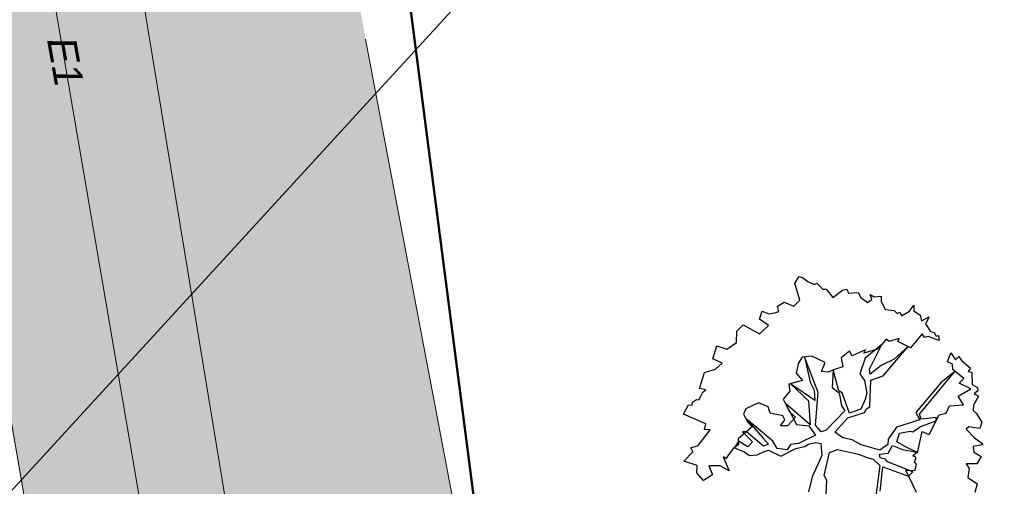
# Model space of a CAD drawing. Header units: metres. Extents: x 2643011 to 2643179, y 1217594 to 1217713.
# Tile 26 of 60: x 2643072.28 to 2643087.3, y 1217640.25 to 1217647.36. Entities that reach past the tile are written whole.
import ezdxf

# ---------------------------------------------------------------- set-up
doc = ezdxf.new("R2010")
doc.units = ezdxf.units.M
doc.linetypes.add('AUSGEZOGEN', pattern=[0])
for name, color, linetype in [('XR$1$_65371', 7, 'Continuous'), ('XR$1$_65388', 7, 'Continuous'), ('XR$1$_65389', 7, 'Continuous'), ('XR$1$_65398', 7, 'Continuous'), ('XR$1$_65405', 7, 'Continuous'), ('XR$1$_65411', 7, 'Continuous'), ('XR$1$_65414', 7, 'Continuous'), ('XR$1$_65415', 7, 'Continuous')]:
    doc.layers.add(name, color=color, linetype=linetype)
doc.styles.add('ARIAL', font='arial.ttf')

msp = doc.modelspace()

# ---------------------------------------------------------------- hatches: boundary and pattern name
at = {"layer": 'XR$1$_65414', "linetype": 'AUSGEZOGEN', "lineweight": 20, "true_color": 0xf0f0ea, "transparency": 33554687}
for points in [[(2643077.555, 1217647.069), (2643075.783, 1217657.137), (2643072.693, 1217656.568), (2643076.361, 1217634.313), (2643078.7, 1217620.737), (2643081.648, 1217621.168), (2643079.905, 1217634.659)], [(2643072.693, 1217656.568), (2643069.603, 1217655.999), (2643073.413, 1217633.883), (2643075.752, 1217620.307), (2643078.7, 1217620.737), (2643076.361, 1217634.313)]]:
    msp.add_hatch(color=7, dxfattribs=at).paths.add_polyline_path(points)

# ---------------------------------------------------------------- linework, layer by layer
at = {"layer": 'XR$1$_65371', "color": 5, "linetype": 'AUSGEZOGEN', "lineweight": 20, "transparency": 33554687}
msp.add_lwpolyline([(2643089.306, 1217659.246), (2643089.172, 1217659.15), (2643089.041, 1217659.053), (2643088.911, 1217658.956), (2643088.783, 1217658.857), (2643086.673, 1217656.015), (2643070.499, 1217638.381), (2643064.514, 1217633.524)], dxfattribs=at)
at = {"layer": 'XR$1$_65388', "color": 6, "linetype": 'AUSGEZOGEN', "lineweight": 20, "transparency": 33554687}
msp.add_line((2643078.48, 1217614.511), (2643072.771, 1217647.845), dxfattribs=at)
at = {"layer": 'XR$1$_65398', "color": 250, "linetype": 'AUSGEZOGEN', "lineweight": -3, "transparency": 33554687}
for p, q in [((2643084.103, 1217643.346), (2643084.172, 1217643.446)), ((2643084.182, 1217643.088), (2643084.103, 1217643.346)), ((2643084.172, 1217643.446), (2643084.222, 1217643.434)), ((2643084.222, 1217643.434), (2643084.302, 1217643.369)), ((2643084.302, 1217643.369), (2643084.402, 1217643.325)), ((2643084.402, 1217643.325), (2643084.442, 1217643.346)), ((2643084.442, 1217643.346), (2643084.53, 1217643.252)), ((2643084.53, 1217643.252), (2643084.585, 1217643.255)), ((2643084.585, 1217643.255), (2643084.684, 1217643.129)), ((2643084.684, 1217643.129), (2643084.83, 1217643.239)), ((2643084.83, 1217643.239), (2643084.899, 1217643.255)), ((2643084.899, 1217643.255), (2643084.924, 1217643.192)), ((2643084.924, 1217643.192), (2643085.073, 1217643.201)), ((2643085.073, 1217643.201), (2643085.113, 1217643.125)), ((2643085.282, 1217643.094), (2643085.253, 1217643.174)), ((2643085.253, 1217643.174), (2643085.317, 1217643.138)), ((2643083.843, 1217642.992), (2643083.943, 1217643.057)), ((2643083.943, 1217643.057), (2643084.091, 1217642.995)), ((2643084.091, 1217642.995), (2643084.182, 1217643.088)), ((2643085.113, 1217643.125), (2643085.215, 1217643.051)), ((2643085.215, 1217643.051), (2643085.282, 1217643.094)), ((2643085.317, 1217643.138), (2643085.42, 1217643.147)), ((2643085.42, 1217643.147), (2643085.422, 1217643.071)), ((2643085.422, 1217643.071), (2643085.483, 1217642.945)), ((2643083.564, 1217642.794), (2643083.606, 1217642.918)), ((2643083.606, 1217642.918), (2643083.711, 1217642.878)), ((2643083.711, 1217642.878), (2643083.817, 1217642.896)), ((2643083.817, 1217642.896), (2643083.86, 1217642.911)), ((2643083.86, 1217642.911), (2643083.843, 1217642.992)), ((2643085.483, 1217642.945), (2643085.62, 1217642.927)), ((2643085.62, 1217642.927), (2643085.669, 1217642.882)), ((2643085.669, 1217642.882), (2643085.709, 1217642.903)), ((2643085.709, 1217642.903), (2643085.732, 1217642.846)), ((2643085.732, 1217642.846), (2643085.856, 1217642.917)), ((2643085.856, 1217642.917), (2643085.921, 1217643.01)), ((2643085.921, 1217643.01), (2643085.923, 1217642.921)), ((2643085.923, 1217642.921), (2643086.016, 1217642.855)), ((2643083.702, 1217642.701), (2643083.564, 1217642.794)), ((2643086.016, 1217642.855), (2643086.04, 1217642.771)), ((2643086.04, 1217642.771), (2643086.155, 1217642.832)), ((2643086.155, 1217642.832), (2643086.101, 1217642.727)), ((2643086.101, 1217642.727), (2643086.177, 1217642.608)), ((2643083.213, 1217642.442), (2643083.219, 1217642.611)), ((2643083.219, 1217642.611), (2643083.315, 1217642.708)), ((2643083.315, 1217642.708), (2643083.566, 1217642.572)), ((2643083.566, 1217642.572), (2643083.702, 1217642.701)), ((2643086.05, 1217642.572), (2643085.868, 1217642.361)), ((2643086.086, 1217642.515), (2643086.05, 1217642.572)), ((2643086.177, 1217642.608), (2643086.231, 1217642.591)), ((2643086.231, 1217642.591), (2643086.26, 1217642.537)), ((2643083.068, 1217642.34), (2643083.213, 1217642.442)), ((2643085.497, 1217642.493), (2643085.434, 1217642.408)), ((2643085.544, 1217642.453), (2643085.497, 1217642.493)), ((2643085.697, 1217642.501), (2643085.544, 1217642.453)), ((2643085.679, 1217642.453), (2643085.697, 1217642.501)), ((2643085.868, 1217642.361), (2643085.679, 1217642.453)), ((2643086.141, 1217642.531), (2643086.086, 1217642.515)), ((2643086.307, 1217642.472), (2643086.141, 1217642.531)), ((2643086.26, 1217642.537), (2643086.297, 1217642.549)), ((2643086.297, 1217642.549), (2643086.307, 1217642.472)), ((2643082.854, 1217642.189), (2643082.915, 1217642.388)), ((2643082.915, 1217642.388), (2643083.068, 1217642.34)), ((2643084.939, 1217642.306), (2643084.812, 1217642.208)), ((2643084.98, 1217642.238), (2643084.939, 1217642.306)), ((2643085.183, 1217642.327), (2643084.98, 1217642.238)), ((2643085.368, 1217642.34), (2643085.159, 1217642.276)), ((2643085.159, 1217642.276), (2643085.183, 1217642.327)), ((2643085.434, 1217642.408), (2643085.178, 1217642.202)), ((2643085.242, 1217642.032), (2643085.434, 1217642.408)), ((2643085.434, 1217642.408), (2643085.368, 1217642.34)), ((2643085.455, 1217641.934), (2643085.833, 1217642.378)), ((2643085.833, 1217642.378), (2643085.62, 1217642.187)), ((2643086.434, 1217642.144), (2643086.483, 1217642.284)), ((2643086.483, 1217642.284), (2643086.558, 1217642.176)), ((2643082.998, 1217642.125), (2643082.854, 1217642.189)), ((2643082.893, 1217642.031), (2643082.998, 1217642.125)), ((2643084.154, 1217642.121), (2643084.147, 1217642.061)), ((2643084.217, 1217642.219), (2643084.154, 1217642.121)), ((2643084.365, 1217642.233), (2643084.217, 1217642.219)), ((2643084.463, 1217641.679), (2643084.252, 1217642.222)), ((2643084.252, 1217642.222), (2643084.337, 1217641.835)), ((2643084.569, 1217642.136), (2643084.365, 1217642.233)), ((2643084.514, 1217641.999), (2643084.569, 1217642.136)), ((2643084.812, 1217642.208), (2643084.835, 1217642.067)), ((2643085.178, 1217642.202), (2643085.095, 1217641.961)), ((2643085.62, 1217642.187), (2643085.424, 1217642.089)), ((2643086.512, 1217642.108), (2643086.434, 1217642.144)), ((2643086.558, 1217642.176), (2643086.607, 1217642.228)), ((2643086.607, 1217642.228), (2643086.647, 1217642.167)), ((2643086.647, 1217642.167), (2643086.786, 1217642.048)), ((2643082.652, 1217641.738), (2643082.728, 1217641.982)), ((2643082.728, 1217641.982), (2643082.893, 1217642.031)), ((2643084.147, 1217642.061), (2643084.124, 1217641.973)), ((2643084.124, 1217641.973), (2643084.223, 1217641.859)), ((2643084.608, 1217641.99), (2643084.514, 1217641.999)), ((2643084.725, 1217642.034), (2643084.608, 1217641.99)), ((2643084.689, 1217642.021), (2643084.675, 1217641.752)), ((2643084.777, 1217641.704), (2643084.689, 1217642.021)), ((2643084.835, 1217642.067), (2643084.725, 1217642.034)), ((2643085.095, 1217641.961), (2643085.168, 1217641.859)), ((2643085.256, 1217641.957), (2643085.242, 1217642.032)), ((2643085.424, 1217642.089), (2643085.256, 1217641.957)), ((2643086.006, 1217641.349), (2643086.549, 1217642)), ((2643086.549, 1217642), (2643086.335, 1217641.824)), ((2643086.516, 1217642.027), (2643086.512, 1217642.108)), ((2643086.682, 1217641.892), (2643086.516, 1217642.027)), ((2643086.786, 1217642.048), (2643086.749, 1217641.996)), ((2643086.749, 1217641.996), (2643086.805, 1217641.987)), ((2643086.805, 1217641.987), (2643086.809, 1217641.798)), ((2643084.223, 1217641.859), (2643084.014, 1217641.805)), ((2643084.409, 1217641.554), (2643084.039, 1217641.812)), ((2643084.039, 1217641.812), (2643084.315, 1217641.55)), ((2643084.337, 1217641.835), (2643084.401, 1217641.715)), ((2643085.168, 1217641.859), (2643085.205, 1217641.667)), ((2643085.252, 1217641.457), (2643085.266, 1217641.865)), ((2643085.266, 1217641.865), (2643085.455, 1217641.934)), ((2643086.335, 1217641.824), (2643085.949, 1217641.37)), ((2643086.612, 1217641.822), (2643086.682, 1217641.892)), ((2643086.782, 1217641.74), (2643086.612, 1217641.822)), ((2643082.745, 1217641.718), (2643082.652, 1217641.738)), ((2643082.669, 1217641.62), (2643082.7, 1217641.682)), ((2643082.7, 1217641.682), (2643082.745, 1217641.718)), ((2643084.031, 1217641.699), (2643083.926, 1217641.575)), ((2643084.014, 1217641.805), (2643084.031, 1217641.699)), ((2643084.401, 1217641.715), (2643084.409, 1217641.554)), ((2643084.422, 1217641.177), (2643084.463, 1217641.679)), ((2643084.675, 1217641.752), (2643084.78, 1217641.673)), ((2643084.827, 1217641.672), (2643084.777, 1217641.704)), ((2643084.78, 1217641.673), (2643084.816, 1217641.475)), ((2643084.939, 1217641.361), (2643084.827, 1217641.672)), ((2643085.205, 1217641.667), (2643085.179, 1217641.571)), ((2643086.595, 1217641.621), (2643086.792, 1217641.732)), ((2643086.792, 1217641.732), (2643086.782, 1217641.74)), ((2643086.809, 1217641.798), (2643086.891, 1217641.752)), ((2643086.896, 1217641.704), (2643086.844, 1217641.658)), ((2643086.891, 1217641.752), (2643086.896, 1217641.704)), ((2643082.536, 1217641.485), (2643082.546, 1217641.529)), ((2643082.546, 1217641.529), (2643082.605, 1217641.573)), ((2643082.605, 1217641.573), (2643082.641, 1217641.566)), ((2643082.641, 1217641.566), (2643082.669, 1217641.62)), ((2643083.553, 1217641.518), (2643083.358, 1217641.428)), ((2643083.698, 1217641.46), (2643083.553, 1217641.518)), ((2643083.926, 1217641.575), (2643084.026, 1217641.385)), ((2643084.315, 1217641.55), (2643084.341, 1217641.186)), ((2643085.179, 1217641.571), (2643085.11, 1217641.425)), ((2643086.677, 1217641.491), (2643086.595, 1217641.621)), ((2643086.909, 1217641.621), (2643086.829, 1217641.482)), ((2643086.844, 1217641.658), (2643086.909, 1217641.621)), ((2643082.405, 1217641.347), (2643082.482, 1217641.49)), ((2643082.482, 1217641.49), (2643082.536, 1217641.485)), ((2643083.358, 1217641.428), (2643083.324, 1217641.346)), ((2643083.731, 1217641.362), (2643083.698, 1217641.46)), ((2643083.923, 1217641.323), (2643083.731, 1217641.362)), ((2643084.341, 1217641.186), (2643083.961, 1217641.509)), ((2643083.961, 1217641.509), (2643084.129, 1217641.189)), ((2643084.026, 1217641.385), (2643084.113, 1217641.303)), ((2643084.868, 1217641.4), (2643084.583, 1217641.104)), ((2643084.816, 1217641.475), (2643084.868, 1217641.4)), ((2643084.913, 1217641.291), (2643085.168, 1217641.374)), ((2643085.11, 1217641.425), (2643084.939, 1217641.361)), ((2643085.168, 1217641.374), (2643085.198, 1217641.428)), ((2643085.198, 1217641.428), (2643085.252, 1217641.457)), ((2643085.949, 1217641.37), (2643086.013, 1217641.263)), ((2643086.31, 1217641.338), (2643086.412, 1217641.364)), ((2643086.412, 1217641.364), (2643086.463, 1217641.475)), ((2643086.463, 1217641.475), (2643086.677, 1217641.491)), ((2643086.829, 1217641.482), (2643086.825, 1217641.403)), ((2643086.825, 1217641.403), (2643086.874, 1217641.36)), ((2643082.749, 1217641.202), (2643082.405, 1217641.347)), ((2643083.324, 1217641.346), (2643083.387, 1217641.227)), ((2643083.77, 1217640.936), (2643083.361, 1217641.277)), ((2643083.361, 1217641.277), (2643083.62, 1217640.979)), ((2643083.387, 1217641.227), (2643083.452, 1217641.152)), ((2643083.884, 1217641.169), (2643083.955, 1217641.263)), ((2643083.955, 1217641.263), (2643083.923, 1217641.323)), ((2643084.113, 1217641.303), (2643083.992, 1217641.168)), ((2643084.715, 1217641.071), (2643084.913, 1217641.291)), ((2643086.013, 1217641.263), (2643085.658, 1217641.147)), ((2643086.035, 1217641.269), (2643086.006, 1217641.349)), ((2643086.022, 1217641.159), (2643086.263, 1217641.245)), ((2643086.262, 1217641.298), (2643086.035, 1217641.269)), ((2643086.157, 1217641.038), (2643086.31, 1217641.338)), ((2643086.263, 1217641.245), (2643086.262, 1217641.298)), ((2643086.874, 1217641.36), (2643086.957, 1217641.225)), ((2643086.957, 1217641.225), (2643086.928, 1217641.126)), ((2643082.632, 1217640.867), (2643082.812, 1217641.107)), ((2643082.726, 1217641.113), (2643082.749, 1217641.202)), ((2643082.812, 1217641.107), (2643082.726, 1217641.113)), ((2643083.452, 1217641.152), (2643083.241, 1217640.971)), ((2643083.368, 1217641.079), (2643083.308, 1217641.076)), ((2643083.308, 1217641.076), (2643083.457, 1217640.924)), ((2643083.626, 1217640.86), (2643083.368, 1217641.079)), ((2643083.992, 1217641.168), (2643083.884, 1217641.169)), ((2643084.129, 1217641.189), (2643084.319, 1217641.169)), ((2643084.319, 1217641.169), (2643084.418, 1217641.029)), ((2643084.508, 1217641.077), (2643084.422, 1217641.177)), ((2643084.583, 1217641.104), (2643084.508, 1217641.077)), ((2643084.836, 1217640.987), (2643084.715, 1217641.071)), ((2643085.658, 1217641.147), (2643085.531, 1217640.965)), ((2643085.701, 1217641.055), (2643085.863, 1217641.087)), ((2643085.863, 1217641.087), (2643085.905, 1217641.079)), ((2643085.905, 1217641.079), (2643086.022, 1217641.159)), ((2643085.98, 1217640.779), (2643086.049, 1217641.083)), ((2643086.049, 1217641.083), (2643086.157, 1217641.038)), ((2643086.76, 1217641.152), (2643086.72, 1217641.118)), ((2643086.72, 1217641.118), (2643086.847, 1217640.988)), ((2643086.928, 1217641.126), (2643086.76, 1217641.152)), ((2643083.244, 1217640.935), (2643083.186, 1217640.836)), ((2643083.241, 1217640.971), (2643083.248, 1217640.885)), ((2643083.389, 1217640.85), (2643083.244, 1217640.935)), ((2643083.457, 1217640.924), (2643083.389, 1217640.85)), ((2643083.62, 1217640.979), (2643083.705, 1217640.889)), ((2643083.836, 1217640.825), (2643083.77, 1217640.936)), ((2643084.418, 1217641.029), (2643084.16, 1217640.899)), ((2643084.312, 1217640.89), (2643084.419, 1217640.915)), ((2643084.419, 1217640.915), (2643084.503, 1217640.901)), ((2643084.98, 1217640.956), (2643084.836, 1217640.987)), ((2643085.117, 1217640.88), (2643084.98, 1217640.956)), ((2643085.531, 1217640.965), (2643085.523, 1217640.883)), ((2643085.66, 1217640.924), (2643085.701, 1217641.055)), ((2643085.822, 1217640.836), (2643085.66, 1217640.924)), ((2643086.847, 1217640.988), (2643086.959, 1217640.907)), ((2643082.413, 1217640.629), (2643082.549, 1217640.772)), ((2643082.517, 1217640.832), (2643082.632, 1217640.867)), ((2643082.549, 1217640.772), (2643082.517, 1217640.832)), ((2643083.166, 1217640.822), (2643083.053, 1217640.673)), ((2643083.209, 1217640.852), (2643083.166, 1217640.822)), ((2643083.186, 1217640.836), (2643083.334, 1217640.77)), ((2643083.248, 1217640.885), (2643083.209, 1217640.852)), ((2643083.334, 1217640.77), (2643083.413, 1217640.717)), ((2643083.53, 1217640.727), (2643083.627, 1217640.771)), ((2643083.705, 1217640.889), (2643083.626, 1217640.86)), ((2643083.627, 1217640.771), (2643083.702, 1217640.798)), ((2643083.702, 1217640.798), (2643083.891, 1217640.706)), ((2643083.988, 1217640.803), (2643083.836, 1217640.825)), ((2643083.891, 1217640.706), (2643084.119, 1217640.821)), ((2643084.041, 1217640.882), (2643083.988, 1217640.803)), ((2643084.16, 1217640.899), (2643084.041, 1217640.882)), ((2643084.119, 1217640.821), (2643084.255, 1217640.854)), ((2643084.255, 1217640.854), (2643084.312, 1217640.89)), ((2643084.503, 1217640.901), (2643084.518, 1217640.718)), ((2643084.552, 1217640.411), (2643084.636, 1217640.761)), ((2643084.636, 1217640.761), (2643084.758, 1217640.806)), ((2643084.758, 1217640.806), (2643085.076, 1217640.738)), ((2643085.401, 1217640.8), (2643085.117, 1217640.88)), ((2643085.523, 1217640.883), (2643085.401, 1217640.8)), ((2643085.528, 1217640.753), (2643085.594, 1217640.869)), ((2643085.594, 1217640.869), (2643085.747, 1217640.809)), ((2643085.747, 1217640.809), (2643085.967, 1217640.768)), ((2643085.967, 1217640.768), (2643085.822, 1217640.836)), ((2643085.906, 1217640.714), (2643085.98, 1217640.779)), ((2643086.975, 1217640.877), (2643086.827, 1217640.856)), ((2643086.827, 1217640.856), (2643086.837, 1217640.766)), ((2643086.837, 1217640.766), (2643086.947, 1217640.702)), ((2643086.959, 1217640.907), (2643086.975, 1217640.877)), ((2643082.613, 1217640.563), (2643082.413, 1217640.629)), ((2643083.053, 1217640.673), (2643083.01, 1217640.696)), ((2643083.01, 1217640.696), (2643083.103, 1217640.482)), ((2643083.413, 1217640.717), (2643083.53, 1217640.727)), ((2643084.518, 1217640.718), (2643084.371, 1217640.392)), ((2643085.076, 1217640.738), (2643085.211, 1217640.687)), ((2643085.211, 1217640.687), (2643085.3, 1217640.663)), ((2643085.3, 1217640.663), (2643085.403, 1217640.564)), ((2643085.398, 1217640.735), (2643085.528, 1217640.753)), ((2643085.406, 1217640.681), (2643085.398, 1217640.735)), ((2643085.488, 1217640.66), (2643085.406, 1217640.681)), ((2643085.521, 1217640.621), (2643085.488, 1217640.66)), ((2643085.908, 1217640.468), (2643085.521, 1217640.621)), ((2643085.959, 1217640.686), (2643085.906, 1217640.714)), ((2643085.93, 1217640.62), (2643085.959, 1217640.686)), ((2643085.964, 1217640.579), (2643085.93, 1217640.62)), ((2643086.947, 1217640.702), (2643086.883, 1217640.591)), ((2643082.609, 1217640.451), (2643082.613, 1217640.563)), ((2643082.968, 1217640.559), (2643082.795, 1217640.557)), ((2643082.795, 1217640.557), (2643082.85, 1217640.42)), ((2643083.103, 1217640.482), (2643082.968, 1217640.559)), ((2643085.403, 1217640.564), (2643085.343, 1217640.098)), ((2643085.407, 1217640.17), (2643085.447, 1217640.544)), ((2643085.447, 1217640.544), (2643085.842, 1217640.401)), ((2643085.961, 1217640.151), (2643085.799, 1217640.492)), ((2643085.799, 1217640.492), (2643085.936, 1217640.488)), ((2643085.842, 1217640.401), (2643085.908, 1217640.468)), ((2643085.936, 1217640.488), (2643085.964, 1217640.579)), ((2643086.883, 1217640.591), (2643086.718, 1217640.588)), ((2643086.718, 1217640.588), (2643086.764, 1217640.516)), ((2643086.764, 1217640.516), (2643086.747, 1217640.379)), ((2643082.709, 1217640.333), (2643082.609, 1217640.451)), ((2643082.85, 1217640.42), (2643082.709, 1217640.333)), ((2643084.371, 1217640.392), (2643084.313, 1217640.163)), ((2643084.594, 1217640.342), (2643084.552, 1217640.411)), ((2643084.578, 1217640.009), (2643084.594, 1217640.342)), ((2643086.747, 1217640.379), (2643086.887, 1217640.282)), ((2643086.887, 1217640.282), (2643086.853, 1217640.154))]:
    msp.add_line(p, q, dxfattribs=at)
at = {"layer": 'XR$1$_65405', "color": 250, "linetype": 'AUSGEZOGEN', "lineweight": 50, "transparency": 33554687}
for p, q in [((2643083.06, 1217610.233), (2643077.492, 1217653.343)), ((2643077.492, 1217653.343), (2643083.06, 1217610.233))]:
    msp.add_line(p, q, dxfattribs=at)
at = {"layer": 'XR$1$_65411', "color": 8, "linetype": 'AUSGEZOGEN', "lineweight": 18, "transparency": 33554687}
msp.add_line((2643077.497, 1217610.176), (2643069.329, 1217657.59), dxfattribs=at)
at = {"layer": 'XR$1$_65415', "color": 8, "linetype": 'AUSGEZOGEN', "lineweight": 18, "transparency": 33554687}
for p, q in [((2643069.329, 1217657.59), (2643077.497, 1217610.176)), ((2643079.905, 1217634.658), (2643077.555, 1217647.069))]:
    msp.add_line(p, q, dxfattribs=at)
at = {"layer": 'XR$1$_65415', "color": 7, "linetype": 'AUSGEZOGEN', "lineweight": 18, "transparency": 33554687}
msp.add_line((2643076.361, 1217634.313), (2643072.693, 1217656.568), dxfattribs=at)

# ---------------------------------------------------------------- texts
at = {"layer": 'XR$1$_65389', "color": 6, "linetype": 'AUSGEZOGEN', "lineweight": -3, "transparency": 33554687, "insert": (2643072.694, 1217647.056), "char_height": 0.44, "width": 0.96513, "attachment_point": 7, "rotation": 279.9591, "style": 'ARIAL'}
msp.add_mtext('\\A1;{\\fArial|i1|b0;\\H0.440000;\\W1.000000;\\C6;E1}\\P', dxfattribs=at)

doc.saveas('drawing.dxf')
